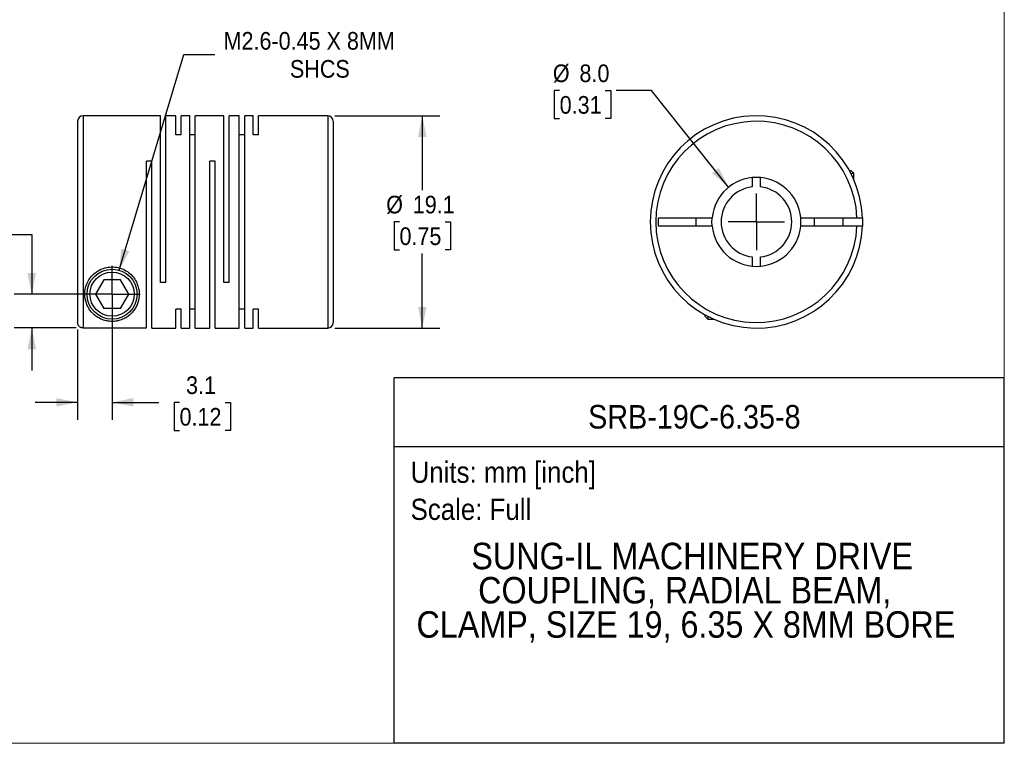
# Model space of a CAD drawing. Header units: millimetres. Extents: x 0 to 140, y 0 to 108.
# Tile 2 of 3: x 51 to 140, y 0 to 65. Entities that reach past the tile are written whole.
import ezdxf
from ezdxf.enums import TextEntityAlignment as Align

# ---------------------------------------------------------------- set-up
doc = ezdxf.new("R2010")
doc.units = ezdxf.units.MM
doc.header["$LTSCALE"] = 0.5
doc.linetypes.add('SLD-Solid', pattern=[0])
doc.layers.add('SLD-0', color=7, linetype='SLD-Solid', lineweight=25)
doc.layers.add('TEXT', color=140, linetype='SLD-Solid', lineweight=25)
doc.styles.add('SLDTEXTSTYLE0', font='GOTHIC.TTF', dxfattribs={"width": 0.913})
doc.dimstyles.new('SLDDIMSTYLE1', dxfattribs={"dimtxt": 1.5875, "dimasz": 1.905, "dimexe": 0, "dimexo": 0.0625, "dimgap": 0.396875, "dimtad": 0, "dimtih": 1, "dimtoh": 1, "dimdec": 1, "dimrnd": 1e-09, "dimzin": 12, "dimdsep": 46, "dimtxsty": 'SLDTEXTSTYLE0', "dimsah": 1, "dimcen": 0.09, "dimadec": 0, "dimazin": 3, "dimtfac": 1, "dimtdec": 1, "dimtmove": 0, "dimatfit": 0, "dimfxl": 0, "dimfrac": 2, "dimtolj": 1, "dimtzin": 12, "dimarcsym": 0})
doc.dimstyles.new('SLDDIMSTYLE2', dxfattribs={"dimtxt": 1.5875, "dimasz": 1.905, "dimexe": 0, "dimexo": 0.0625, "dimgap": 0.396875, "dimtad": 0, "dimtih": 1, "dimtoh": 1, "dimdec": 1, "dimrnd": 1e-09, "dimzin": 4, "dimdsep": 46, "dimtxsty": 'SLDTEXTSTYLE0', "dimsah": 1, "dimcen": 0.09, "dimadec": 0, "dimazin": 1, "dimtfac": 1, "dimtdec": 1, "dimtmove": 0, "dimatfit": 0, "dimfxl": 0, "dimfrac": 2, "dimtolj": 1, "dimtzin": 12, "dimarcsym": 0})
doc.dimstyles.new('SLDDIMSTYLE3', dxfattribs={"dimtxt": 1.5875, "dimasz": 1.905, "dimexe": 0, "dimexo": 0.0625, "dimgap": 0.396875, "dimtad": 0, "dimtih": 1, "dimtoh": 1, "dimdec": 1, "dimrnd": 1e-09, "dimzin": 12, "dimdsep": 46, "dimtxsty": 'SLDTEXTSTYLE0', "dimsah": 1, "dimcen": 0.09, "dimadec": 0, "dimazin": 3, "dimtfac": 1, "dimtdec": 1, "dimtofl": 0, "dimtmove": 0, "dimatfit": 3, "dimfxl": 0, "dimfrac": 2, "dimtolj": 1, "dimtzin": 12, "dimarcsym": 0})
doc.dimstyles.new('SLDDIMSTYLE4', dxfattribs={"dimtxt": 1.5875, "dimasz": 1.905, "dimexe": 0, "dimexo": 0.0625, "dimgap": 0.396875, "dimtad": 0, "dimtih": 1, "dimtoh": 1, "dimdec": 1, "dimrnd": 1e-09, "dimzin": 12, "dimdsep": 46, "dimtxsty": 'SLDTEXTSTYLE0', "dimsah": 1, "dimcen": 0, "dimadec": 0, "dimazin": 3, "dimtfac": 1, "dimtdec": 1, "dimtofl": 0, "dimtmove": 0, "dimatfit": 3, "dimfxl": 0, "dimfrac": 2, "dimtolj": 1, "dimtzin": 12, "dimarcsym": 0})
doc.dimstyles.new('SLDDIMSTYLE5', dxfattribs={"dimtxt": 1.5875, "dimasz": 1.905, "dimexe": 0, "dimexo": 0.0625, "dimgap": 0.396875, "dimtad": 0, "dimtih": 1, "dimtoh": 1, "dimdec": 1, "dimrnd": 1e-09, "dimzin": 4, "dimdsep": 46, "dimtxsty": 'SLDTEXTSTYLE0', "dimsah": 1, "dimcen": 0, "dimadec": 0, "dimazin": 1, "dimtfac": 1, "dimtdec": 1, "dimtofl": 0, "dimtmove": 0, "dimatfit": 3, "dimfxl": 0, "dimfrac": 2, "dimtolj": 1, "dimtzin": 12, "dimarcsym": 0})

# ---------------------------------------------------------------- blocks, each defined once
blk = doc.blocks.new('SW_NOTE_0')
at = {"layer": 'TEXT', "color": 0, "insert": (0, 2.433), "char_height": 1.905, "attachment_point": 1, "style": 'SLDTEXTSTYLE0'}
blk.add_mtext('Scale: Full', dxfattribs=at)
blk = doc.blocks.new('SW_NOTE_0_1')
at = {"layer": 'TEXT', "color": 0, "insert": (0, 2.433), "char_height": 1.905, "attachment_point": 1, "style": 'SLDTEXTSTYLE0'}
blk.add_mtext('Units: mm [inch]', dxfattribs=at)
blk = doc.blocks.new('Block1')
at = {"layer": 'TEXT'}
for p, q in [((139.701, 32.882), (84.822, 32.882)), ((84.822, 0.001), (84.822, 32.882)), ((139.701, 0.001), (139.701, 32.882)), ((84.822, 26.698), (139.701, 26.698)), ((139.701, 0.001), (84.822, 0.001))]:
    blk.add_line(p, q, dxfattribs=at)
at = {"layer": 'TEXT', "color": 140}
for name, p in [('SW_NOTE_0_1', (86.294, 22.903)), ('SW_NOTE_0', (86.294, 19.565))]:
    blk.add_blockref(name, p, dxfattribs=at)
at = {"layer": 'TEXT', "color": 140, "style": 'SLDTEXTSTYLE0', "width": 0.913}
for tag, height, p in [('AUTOATTR0', 2.117, (102.267, 27.676)), ('AUTOATTR1_0', 2.381, (91.756, 14.943)), ('AUTOATTR1_1', 2.381, (92.372, 11.864)), ('AUTOATTR1_2', 2.381, (86.824, 8.785))]:
    blk.add_attdef(tag, text='', height=height, dxfattribs=at).set_placement(p, align=Align.BOTTOM_LEFT)
blk = doc.blocks.new('Block2')
at = {"color": 7, "linetype": 'SLD-Solid', "lineweight": 18}
for q in [(139.701, 107.951), (0.001, 0.001)]:
    blk.add_line((139.701, 0.001), q, dxfattribs=at)
blk = doc.blocks.new('_D_1')
at = {"layer": 'SLD-0'}
for p, q in [((59.44, 39.76), (59.44, 29.079)), ((56.34, 37.218), (56.34, 29.079)), ((56.34, 30.667), (52.53, 30.667)), ((59.44, 30.667), (63.635, 30.667)), ((65.511, 30.655), (65.027, 30.655)), ((65.027, 30.655), (65.027, 28.134)), ((69.616, 30.655), (70.1, 30.655)), ((70.1, 30.655), (70.1, 28.134)), ((65.027, 28.134), (65.511, 28.134)), ((70.1, 28.134), (69.616, 28.134))]:
    blk.add_line(p, q, dxfattribs=at)
for points in [[(56.34, 30.667), (54.435, 31.048), (54.435, 30.286)], [(59.44, 30.667), (61.345, 30.286), (61.345, 31.048)]]:
    blk.add_solid(points, dxfattribs=at)
at = {"layer": 'SLD-0', "char_height": 1.5875, "attachment_point": 1, "style": 'SLDTEXTSTYLE0'}
for s, insert in [('3.1', (66.097, 33.005)), ('0.12', (65.511, 30.162))]:
    blk.add_mtext(s, dxfattribs=dict(at, insert=insert))
blk = doc.blocks.new('_D_2')
at = {"layer": 'SLD-0'}
for p, q in [((42.417, 45.759), (41.933, 45.759)), ((41.933, 45.759), (41.933, 43.239)), ((46.522, 45.759), (47.006, 45.759)), ((47.006, 45.759), (47.006, 43.239)), ((49.043, 45.771), (52.218, 45.771)), ((52.218, 45.771), (52.218, 40.395)), ((41.933, 43.239), (42.417, 43.239)), ((47.006, 43.239), (46.522, 43.239)), ((58.805, 40.395), (50.631, 40.395)), ((56.205, 37.353), (50.631, 37.353)), ((52.218, 37.353), (52.218, 33.543))]:
    blk.add_line(p, q, dxfattribs=at)
for points in [[(52.218, 40.395), (52.599, 42.3), (51.837, 42.3)], [(52.218, 37.353), (51.837, 35.448), (52.599, 35.448)]]:
    blk.add_solid(points, dxfattribs=at)
at = {"layer": 'SLD-0', "char_height": 1.5875, "attachment_point": 1, "style": 'SLDTEXTSTYLE0'}
for s, insert in [('3.0', (43.003, 48.109)), ('0.12', (42.417, 45.266))]:
    blk.add_mtext(s, dxfattribs=dict(at, insert=insert))
blk = doc.blocks.new('_D_3')
at = {"layer": 'SLD-0'}
for p, q in [((79.475, 56.445), (88.937, 56.445)), ((87.349, 56.445), (87.349, 49.738)), ((85.296, 46.895), (84.813, 46.895)), ((84.813, 46.895), (84.813, 44.375)), ((89.402, 46.895), (89.886, 46.895)), ((89.886, 46.895), (89.886, 44.375)), ((84.813, 44.375), (85.296, 44.375)), ((89.886, 44.375), (89.402, 44.375)), ((87.349, 37.345), (87.349, 44.053)), ((79.475, 37.345), (88.937, 37.345))]:
    blk.add_line(p, q, dxfattribs=at)
for points in [[(87.349, 56.445), (86.968, 54.54), (87.73, 54.54)], [(87.349, 37.345), (87.73, 39.25), (86.968, 39.25)]]:
    blk.add_solid(points, dxfattribs=at)
at = {"layer": 'SLD-0', "char_height": 1.5875, "attachment_point": 1, "style": 'SLDTEXTSTYLE0'}
for s, insert in [('%%c', (84.099, 49.246)), ('19.1', (86.493, 49.246)), ('0.75', (85.296, 46.403))]:
    blk.add_mtext(s, dxfattribs=dict(at, insert=insert))
blk = doc.blocks.new('_D_4')
at = {"layer": 'SLD-0'}
for p, q in [((60.086, 42.551), (65.9, 61.946)), ((65.9, 61.946), (68.678, 61.946))]:
    blk.add_line(p, q, dxfattribs=at)
blk.add_solid([(60.086, 42.551), (60.998, 44.266), (60.268, 44.485)], dxfattribs=at)
at = {"layer": 'SLD-0', "char_height": 1.5875, "attachment_point": 1, "style": 'SLDTEXTSTYLE0'}
for s, insert in [('M2.6-0.45 X 8MM', (69.472, 63.974)), ('SHCS', (75.44, 61.453))]:
    blk.add_mtext(s, dxfattribs=dict(at, insert=insert))
blk = doc.blocks.new('SW_CENTERMARKSYMBOL_1')
at = {"layer": 'SLD-0', "color": 0}
for q in [(0, 2.54), (-2.54, 0), (0, -2.54), (2.54, 0)]:
    blk.add_line((0, 0), q, dxfattribs=at)
blk = doc.blocks.new('_D_5')
at = {"layer": 'SLD-0'}
for p, q in [((99.704, 58.706), (99.22, 58.706)), ((99.22, 58.706), (99.22, 56.186)), ((103.809, 58.706), (104.293, 58.706)), ((104.293, 58.706), (104.293, 56.186)), ((107.951, 58.706), (104.776, 58.706)), ((114.903, 50.019), (107.951, 58.706)), ((99.22, 56.186), (99.704, 56.186)), ((104.293, 56.186), (103.809, 56.186))]:
    blk.add_line(p, q, dxfattribs=at)
blk.add_solid([(114.903, 50.019), (114.011, 51.744), (113.416, 51.268)], dxfattribs=at)
at = {"layer": 'SLD-0', "char_height": 1.5875, "attachment_point": 1, "style": 'SLDTEXTSTYLE0'}
for s, insert in [('%%c', (99.093, 61.056)), ('8.0', (101.487, 61.056)), ('0.31', (99.704, 58.213))]:
    blk.add_mtext(s, dxfattribs=dict(at, insert=insert))
blk = doc.blocks.new('SW_CENTERMARKSYMBOL_2')
at = {"layer": 'SLD-0', "color": 0}
for q in [(0, 2.54), (-2.54, 0), (0, -2.54), (2.54, 0)]:
    blk.add_line((0, 0), q, dxfattribs=at)

msp = doc.modelspace()

# ---------------------------------------------------------------- linework, layer by layer
for p, q in [((56.34, 55.945), (56.34, 37.853)), ((63.79, 56.445), (56.84, 56.445)), ((56.84, 56.445), (56.84, 37.353)), ((63.79, 41.445), (63.79, 56.445)), ((65.19, 56.445), (64.27, 56.445)), ((64.27, 41.445), (64.27, 56.445)), ((65.19, 54.738), (65.19, 56.445)), ((66.44, 56.445), (65.67, 56.445)), ((65.67, 54.738), (65.67, 56.445)), ((66.44, 37.345), (66.44, 56.445)), ((69.49, 56.445), (66.92, 56.445)), ((66.92, 37.345), (66.92, 56.445)), ((69.49, 41.445), (69.49, 56.445)), ((70.89, 56.445), (69.97, 56.445)), ((69.97, 41.445), (69.97, 56.445)), ((70.89, 37.345), (70.89, 56.445)), ((72.14, 56.445), (71.37, 56.445)), ((71.37, 37.345), (71.37, 56.445)), ((72.14, 54.738), (72.14, 56.445)), ((78.84, 56.445), (72.62, 56.445)), ((72.62, 54.738), (72.62, 56.445)), ((78.84, 56.445), (78.84, 37.345)), ((79.34, 55.945), (79.34, 37.845)), ((65.67, 54.738), (65.19, 54.738)), ((66.92, 54.738), (66.44, 54.738)), ((71.37, 54.738), (70.89, 54.738)), ((72.62, 54.738), (72.14, 54.738)), ((63.02, 52.345), (62.54, 52.345)), ((62.54, 37.353), (62.54, 52.345)), ((63.02, 37.345), (63.02, 52.345)), ((68.72, 52.345), (68.24, 52.345)), ((68.24, 37.345), (68.24, 52.345)), ((68.72, 37.345), (68.72, 52.345)), ((125.755, 51.525), (125.893, 51.525)), ((126.153, 51.265), (125.893, 51.525)), ((117.028, 50.878), (117.028, 50.048)), ((117.778, 50.048), (117.778, 50.878)), ((125.894, 51.265), (126.153, 51.265)), ((126.153, 50.722), (126.153, 51.265)), ((108.603, 47.27), (113.42, 47.27)), ((108.603, 46.52), (108.603, 47.27)), ((111.953, 47.27), (111.953, 46.52)), ((121.385, 47.27), (126.445, 47.27)), ((122.603, 47.27), (122.603, 46.52)), ((125.203, 46.52), (125.203, 47.27)), ((113.42, 46.52), (108.603, 46.52)), ((126.445, 46.52), (121.385, 46.52)), ((117.028, 43.743), (117.028, 42.913)), ((117.778, 42.913), (117.778, 43.743)), ((58.689, 41.695), (57.939, 40.395)), ((60.19, 41.695), (58.689, 41.695)), ((60.941, 40.395), (60.19, 41.695)), ((64.27, 41.445), (63.79, 41.445)), ((69.97, 41.445), (69.49, 41.445)), ((57.939, 40.395), (58.689, 39.095)), ((60.19, 39.095), (60.941, 40.395)), ((60.19, 39.095), (58.689, 39.095)), ((65.67, 39.053), (65.19, 39.053)), ((65.19, 37.345), (65.19, 39.053)), ((65.67, 37.345), (65.67, 39.053)), ((66.92, 39.053), (66.44, 39.053)), ((71.37, 39.053), (70.89, 39.053)), ((72.62, 39.053), (72.14, 39.053)), ((72.14, 37.345), (72.14, 39.053)), ((72.62, 37.345), (72.62, 39.053)), ((112.773, 38.543), (112.773, 38.405)), ((112.773, 38.405), (113.033, 38.145)), ((113.033, 38.404), (113.033, 38.145)), ((113.033, 38.145), (113.576, 38.145)), ((56.84, 37.353), (62.54, 37.353)), ((63.02, 37.345), (65.19, 37.345)), ((65.67, 37.345), (66.44, 37.345)), ((66.92, 37.345), (68.24, 37.345)), ((68.72, 37.345), (70.89, 37.345)), ((71.37, 37.345), (72.14, 37.345)), ((72.62, 37.345), (78.84, 37.345))]:
    msp.add_line(p, q)
at = {"flags": 128}
for points in [[(113.403, 46.895), (113.415, 47.209), (113.42, 47.27)], [(126.945, 47.27), (126.953, 46.895), (126.945, 46.52)], [(113.42, 46.52), (113.415, 46.582), (113.403, 46.895)]]:
    msp.add_lwpolyline(points, dxfattribs=at)
for radius in [2.25, 1.99]:
    msp.add_circle((59.44, 40.395), radius)
for centre, radius, start, end in [((56.84, 55.945), 0.5, 90, 180), ((78.84, 55.945), 0.5, 0, 90), ((117.403, 46.895), 9.55, 2.25041, 357.74959), ((117.403, 46.895), 9.05, 2.37481, 357.62519), ((117.403, 46.895), 4, 5.37938, 174.62062), ((117.403, 46.895), 3.175, 96.78305, 263.21695), ((117.403, 46.895), 3.175, 276.78305, 83.21695), ((117.403, 46.895), 4, 354.62062, 5.37938), ((117.403, 46.895), 4, 185.37938, 354.62062), ((78.84, 37.845), 0.5, 270, 0)]:
    msp.add_arc(centre, radius, start, end)
for points, knots in [([(126.445, 47.27), (126.469, 47.27), (126.516, 47.27), (126.585, 47.271), (126.649, 47.271), (126.708, 47.271), (126.76, 47.271), (126.806, 47.271), (126.845, 47.271), (126.878, 47.271), (126.904, 47.271), (126.923, 47.271), (126.936, 47.271), (126.944, 47.27), (126.945, 47.27), (126.945, 47.27)], [0, 0, 0, 0, 0.0916056, 0.1807638, 0.2674746, 0.3517377, 0.4335532, 0.5129211, 0.5898417, 0.6643153, 0.7363423, 0.8059235, 0.8730595, 0.9377513, 1, 1, 1, 1]), ([(126.945, 46.52), (126.944, 46.52), (126.942, 46.52), (126.925, 46.52), (126.897, 46.52), (126.854, 46.52), (126.797, 46.52), (126.726, 46.52), (126.642, 46.52), (126.547, 46.52), (126.479, 46.52), (126.445, 46.52)], [0, 0, 0, 0, 0.090721, 0.186537, 0.287451, 0.393462, 0.504573, 0.620783, 0.742091, 0.868497, 1, 1, 1, 1]), ([(56.99, 40.395), (56.99, 40.1), (57.069, 39.684), (57.287, 39.205), (57.5, 38.883), (57.758, 38.6), (58.066, 38.354), (58.375, 38.18), (58.663, 38.068), (58.911, 37.998), (59.182, 37.953), (59.483, 37.94), (59.779, 37.963), (60.047, 38.017), (60.286, 38.092), (60.563, 38.209), (60.86, 38.386), (61.161, 38.638), (61.413, 38.927), (61.619, 39.254), (61.827, 39.739), (61.944, 40.439), (61.786, 41.236), (61.438, 41.848), (61.06, 42.262), (60.578, 42.592), (60.012, 42.804), (59.402, 42.871), (58.796, 42.785), (58.237, 42.557), (57.767, 42.215), (57.402, 41.791), (57.072, 41.172), (56.99, 40.693), (56.99, 40.395)], [0, 0, 0, 0, 0.062226, 0.093551, 0.124664, 0.155704, 0.186947, 0.218236, 0.235227, 0.249692, 0.266177, 0.281061, 0.295767, 0.312441, 0.328142, 0.343805, 0.375122, 0.406252, 0.437497, 0.46868, 0.49972, 0.562068, 0.624336, 0.656123, 0.686918, 0.718115, 0.749456, 0.780751, 0.812029, 0.843402, 0.874675, 0.905503, 0.93742, 1, 1, 1, 1]), ([(56.84, 37.353), (56.818, 37.354), (56.775, 37.355), (56.711, 37.369), (56.638, 37.394), (56.56, 37.435), (56.484, 37.497), (56.422, 37.573), (56.376, 37.66), (56.345, 37.755), (56.342, 37.82), (56.34, 37.853)], [0, 0, 0, 0, 0.082297, 0.165403, 0.250748, 0.375195, 0.500573, 0.622892, 0.749821, 0.875014, 1, 1, 1, 1])]:
    msp.add_open_spline(points, degree=3, knots=knots)

# ---------------------------------------------------------------- block references
at = {"color": 7, "linetype": 'Continuous'}
msp.add_blockref('Block2', (0, 0), dxfattribs=at)
msp.add_blockref('Block1', (0, 0), dxfattribs=at).add_auto_attribs({'AUTOATTR0': 'SRB-19C-6.35-8', 'AUTOATTR1_0': 'SUNG-IL MACHINERY DRIVE ', 'AUTOATTR1_1': 'COUPLING, RADIAL BEAM, ', 'AUTOATTR1_2': 'CLAMP, SIZE 19, 6.35 X 8MM BORE'})
at = {"layer": 'SLD-0'}
for name, p in [('SW_CENTERMARKSYMBOL_2', (117.403, 46.895)), ('SW_CENTERMARKSYMBOL_1', (59.44, 40.395))]:
    msp.add_blockref(name, p, dxfattribs=at)

# ---------------------------------------------------------------- dimensions: what is measured, and where the dimension line sits
dim = msp.add_diameter_dim_2p(p1=(58.794, 38.24), p2=(60.086, 42.551), text='M2.6-0.45 X 8MM\\PSHCS', dimstyle='SLDDIMSTYLE4', override={"dimpost": '<>'}, dxfattribs=at)
dim.commit()
dim.dimension.update_dxf_attribs({"geometry": '_D_4', "text_midpoint": (78.077, 61.946), "dimtype": 163})
dim = msp.add_diameter_dim_2p(p1=(119.902, 43.772), p2=(114.903, 50.019), dimstyle='SLDDIMSTYLE5', dxfattribs=at)
dim.commit()
dim.dimension.update_dxf_attribs({"geometry": '_D_5', "text_midpoint": (101.756, 58.706), "dimtype": 163})
dim = msp.add_linear_dim(base=(87.349, 37.345), p1=(78.84, 56.445), p2=(78.84, 37.345), angle=90, text='%%c<>', dimstyle='SLDDIMSTYLE3', dxfattribs=at)
dim.commit()
dim.dimension.update_dxf_attribs({"geometry": '_D_3', "text_midpoint": (87.349, 46.895), "dimtype": 160})
dim = msp.add_linear_dim(base=(52.218, 40.395), p1=(56.84, 37.353), p2=(59.44, 40.395), angle=90, dimstyle='SLDDIMSTYLE2', dxfattribs=at)
dim.commit()
dim.dimension.update_dxf_attribs({"geometry": '_D_2', "text_midpoint": (52.218, 45.771), "dimtype": 160})
dim = msp.add_linear_dim(base=(59.44, 30.667), p1=(56.34, 37.853), p2=(59.44, 40.395), dimstyle='SLDDIMSTYLE1', dxfattribs=at)
dim.commit()
dim.dimension.update_dxf_attribs({"geometry": '_D_1', "text_midpoint": (67.564, 30.667), "dimtype": 160})

doc.saveas('drawing.dxf')
